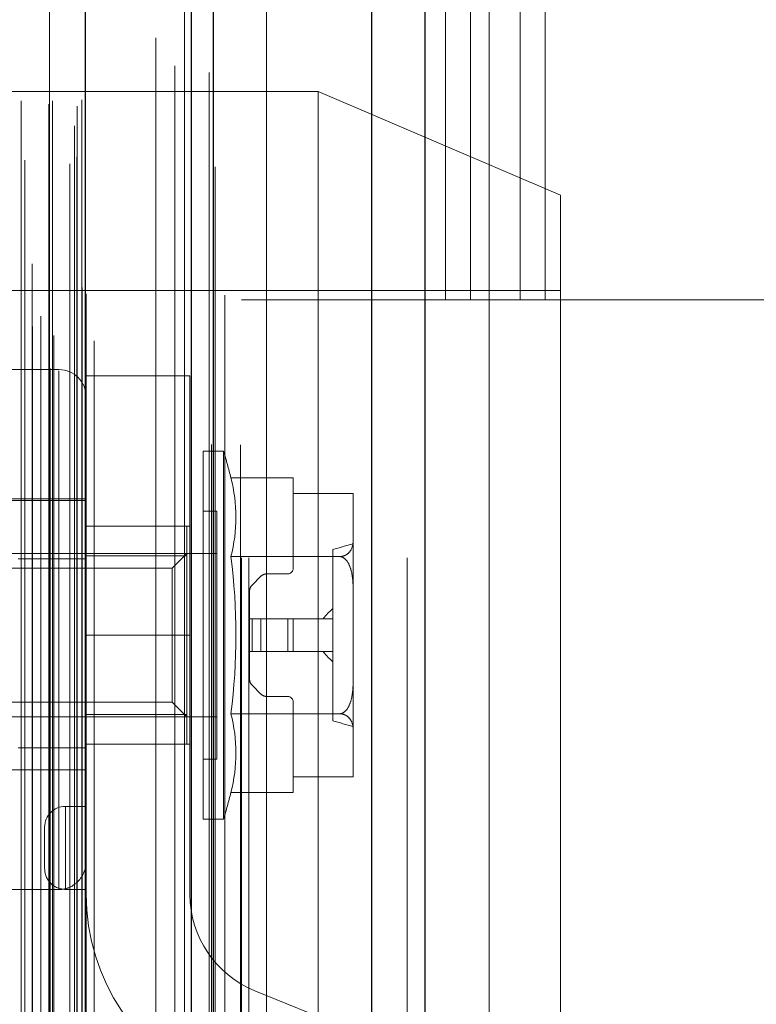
# Model space of a CAD drawing. Header units: inches. Extents: x 0.2 to 10.8, y 0.2 to 8.2.
# Tile 135 of 171: x 6.0397 to 6.093, y 3.109 to 3.1802. Entities that reach past the tile are written whole.
import ezdxf

# ---------------------------------------------------------------- set-up
doc = ezdxf.new("R2010")
doc.units = ezdxf.units.IN
doc.header["$MEASUREMENT"] = 0
doc.linetypes.add('HIDDEN', pattern=[0.07500000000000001, 0.05, -0.025])
doc.layers.add('DIMENSIONS', color=140, linetype='Continuous')
doc.layers.add('SLD-0', color=179, linetype='Continuous')
doc.styles.add('SLDTEXTSTYLE0', font='TXT', dxfattribs={"width": 0.7})
doc.dimstyles.new('SLDDIMSTYLE0', dxfattribs={"dimtxt": 0.0849609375, "dimasz": 0.13, "dimexe": 0, "dimexo": 0.0625, "dimgap": 0.021240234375, "dimtad": 0, "dimtih": 1, "dimtoh": 1, "dimlfac": 20, "dimrnd": 1e-09, "dimzin": 12, "dimdsep": 46, "dimtxsty": 'SLDTEXTSTYLE0', "dimsah": 1, "dimcen": 0.09, "dimadec": 0, "dimazin": 3, "dimtfac": 1, "dimtofl": 0, "dimtmove": 0, "dimatfit": 3, "dimfxl": 0, "dimfrac": 2, "dimtolj": 1, "dimtzin": 12, "dimarcsym": 0})

# ---------------------------------------------------------------- blocks, each defined once
blk = doc.blocks.new('_D_21')
at = {"layer": 'DIMENSIONS'}
for p, q in [((6.020524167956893, 5.284170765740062), (5.573377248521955, 5.284170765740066)), ((5.698377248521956, 5.284170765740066), (5.698377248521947, 4.292100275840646)), ((5.50146366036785, 4.138049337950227), (5.472933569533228, 4.138049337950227)), ((5.472933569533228, 4.138049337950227), (5.472933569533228, 4.003018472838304)), ((5.895290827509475, 4.138049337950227), (5.923820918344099, 4.138049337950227)), ((5.923820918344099, 4.138049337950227), (5.923820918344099, 4.003018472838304)), ((5.472933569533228, 4.003018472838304), (5.50146366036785, 4.003018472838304)), ((5.923820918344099, 4.003018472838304), (5.895290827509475, 4.003018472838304)), ((5.698377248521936, 3.159970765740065), (5.698377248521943, 3.983998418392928)), ((6.020524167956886, 3.159970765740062), (5.573377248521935, 3.159970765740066))]:
    blk.add_line(p, q, dxfattribs=at)
for points in [[(5.698377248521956, 5.284170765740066), (5.678377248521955, 5.154170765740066), (5.718377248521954, 5.154170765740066)], [(5.698377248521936, 3.159970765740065), (5.718377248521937, 3.289970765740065), (5.678377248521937, 3.289970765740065)]]:
    blk.add_solid(points, dxfattribs=at)
at = {"layer": 'DIMENSIONS', "char_height": 0.08333333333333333, "attachment_point": 1, "style": 'SLDTEXTSTYLE0'}
for s, insert in [('42.48', (5.536803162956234, 4.264491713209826)), ('1079.1', (5.50146366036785, 4.110440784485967))]:
    blk.add_mtext(s, dxfattribs=dict(at, insert=insert))
blk = doc.blocks.new('_D_22')
at = {"layer": 'DIMENSIONS'}
for p, q in [((6.002174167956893, 5.353320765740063), (5.107872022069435, 5.353320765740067)), ((5.232872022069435, 5.353320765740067), (5.232872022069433, 4.697071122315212)), ((5.035958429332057, 4.566939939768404), (5.007428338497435, 4.566939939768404)), ((5.007428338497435, 4.566939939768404), (5.007428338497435, 4.43190907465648)), ((5.429785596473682, 4.566939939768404), (5.458315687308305, 4.566939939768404)), ((5.458315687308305, 4.566939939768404), (5.458315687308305, 4.43190907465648)), ((5.007428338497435, 4.43190907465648), (5.035958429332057, 4.43190907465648)), ((5.458315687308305, 4.43190907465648), (5.429785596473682, 4.43190907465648)), ((5.232872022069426, 3.090770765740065), (5.23287202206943, 4.277858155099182)), ((6.002174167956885, 3.090770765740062), (5.107872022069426, 3.090770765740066))]:
    blk.add_line(p, q, dxfattribs=at)
for points in [[(5.232872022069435, 5.353320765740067), (5.212872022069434, 5.223320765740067), (5.252872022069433, 5.223320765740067)], [(5.232872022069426, 3.090770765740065), (5.252872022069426, 3.220770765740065), (5.212872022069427, 3.220770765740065)]]:
    blk.add_solid(points, dxfattribs=at)
at = {"layer": 'DIMENSIONS', "char_height": 0.08333333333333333, "attachment_point": 1, "style": 'SLDTEXTSTYLE0'}
for s, insert in [('45.25', (5.071297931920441, 4.693382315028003)), ('1149.4', (5.035958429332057, 4.539331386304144)), ('OPENING', (4.970834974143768, 4.385280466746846))]:
    blk.add_mtext(s, dxfattribs=dict(at, insert=insert))

msp = doc.modelspace()

# ---------------------------------------------------------------- linework, layer by layer
at = {"layer": 'SLD-0', "linetype": 'Continuous', "lineweight": 25}
for p, q in [((6.069019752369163, 5.408818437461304), (6.069019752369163, 3.04132076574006)), ((6.065201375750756, 3.04132076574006), (6.065201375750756, 5.408110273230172)), ((6.052174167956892, 3.04132076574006), (6.052174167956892, 5.402570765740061)), ((6.053755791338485, 3.04132076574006), (6.053755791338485, 5.402726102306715)), ((6.044492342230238, 3.056991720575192), (6.044492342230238, 5.387156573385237))]:
    msp.add_line(p, q, dxfattribs=at)
at = {"layer": 'SLD-0', "linetype": 'HIDDEN', "lineweight": 18}
for p, q in [((6.069019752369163, 5.408818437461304), (6.069019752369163, 3.04132076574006)), ((6.069019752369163, 3.041320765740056), (6.069019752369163, 5.408818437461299)), ((6.069019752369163, 3.041320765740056), (6.069019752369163, 5.408818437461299)), ((6.065201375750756, 3.041320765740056), (6.065201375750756, 5.408110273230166)), ((6.067746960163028, 3.04132076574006), (6.067746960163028, 5.408110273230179)), ((6.067746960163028, 3.041320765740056), (6.067746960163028, 5.408110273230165)), ((6.053755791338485, 3.041320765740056), (6.053755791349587, 5.402726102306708)), ((6.055774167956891, 3.04132076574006), (6.055774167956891, 5.402570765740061)), ((6.056301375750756, 3.04132076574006), (6.056301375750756, 5.402726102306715)), ((6.056301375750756, 3.041320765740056), (6.056301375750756, 5.402726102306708)), ((6.053603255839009, 3.049509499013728), (6.053603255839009, 5.394638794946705)), ((6.041957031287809, 3.054991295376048), (6.041957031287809, 5.389156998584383)), ((6.041957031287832, 3.054991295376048), (6.041957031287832, 5.389156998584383)), ((6.041906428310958, 5.386700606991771), (6.041906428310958, 3.05744768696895)), ((6.04221220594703, 3.057393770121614), (6.04221220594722, 5.386754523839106)), ((6.045117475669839, 3.056991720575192), (6.045117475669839, 5.387156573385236)), ((6.040674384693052, 3.058032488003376), (6.040674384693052, 5.386115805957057)), ((6.041269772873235, 3.058785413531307), (6.041269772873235, 5.385363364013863)), ((6.051650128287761, 5.385658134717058), (6.051650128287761, 3.058489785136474)), ((6.044537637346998, 3.060282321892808), (6.044537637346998, 5.383865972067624)), ((6.044553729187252, 3.060408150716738), (6.044553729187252, 5.383740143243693)), ((6.054567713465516, 3.060307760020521), (6.054567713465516, 5.383835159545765)), ((6.044266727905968, 3.060860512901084), (6.044266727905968, 5.383287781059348)), ((6.04426672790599, 3.060860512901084), (6.04426672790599, 5.383287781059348)), ((6.04065577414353, 3.062560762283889), (6.04065577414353, 5.381587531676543)), ((6.049588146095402, 5.378898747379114), (6.049588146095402, 3.065248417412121)), ((6.053865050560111, 3.069573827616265), (6.053865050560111, 5.374575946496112)), ((6.039864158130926, 5.3743459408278), (6.039864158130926, 3.069802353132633)), ((6.039864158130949, 3.069802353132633), (6.039864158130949, 5.3743459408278)), ((6.040114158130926, 3.070052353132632), (6.040114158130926, 5.374095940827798)), ((6.041864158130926, 5.374095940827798), (6.041864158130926, 3.070052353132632)), ((6.042114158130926, 3.069802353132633), (6.042114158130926, 5.3743459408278)), ((6.042114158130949, 5.3743459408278), (6.042114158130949, 3.069802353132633)), ((6.04335833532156, 3.069802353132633), (6.04335833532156, 5.3743459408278)), ((6.043358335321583, 3.069802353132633), (6.043358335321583, 5.3743459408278)), ((6.043864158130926, 3.070302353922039), (6.043864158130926, 5.373845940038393)), ((6.043864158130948, 3.070302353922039), (6.043864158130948, 5.373845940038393)), ((6.043717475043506, 5.372549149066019), (6.043717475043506, 3.071599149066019)), ((6.043906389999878, 3.073950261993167), (6.043906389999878, 5.370198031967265)), ((6.043906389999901, 3.073950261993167), (6.043906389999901, 5.370198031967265)), ((6.04423471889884, 3.074414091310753), (6.04423471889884, 5.369734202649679)), ((6.044234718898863, 3.074414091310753), (6.044234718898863, 5.369734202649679)), ((6.053430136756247, 3.076401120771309), (6.053430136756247, 5.367726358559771)), ((6.050949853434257, 3.076868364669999), (6.050949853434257, 5.367279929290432)), ((6.057574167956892, 3.090770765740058), (6.057574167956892, 5.35332076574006)), ((6.057574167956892, 3.090770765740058), (6.057574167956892, 5.35332076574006)), ((6.057574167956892, 3.090770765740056), (6.057574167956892, 5.353320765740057)), ((6.057574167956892, 3.090770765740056), (6.057574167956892, 5.353320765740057)), ((6.070524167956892, 3.159970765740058), (6.070524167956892, 3.491070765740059)), ((6.070524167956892, 3.159970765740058), (6.070524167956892, 3.491070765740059)), ((6.072324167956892, 3.159970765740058), (6.072324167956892, 3.491070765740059)), ((6.075924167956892, 3.159970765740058), (6.075924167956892, 3.491070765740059)), ((6.077724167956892, 3.159970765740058), (6.077724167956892, 3.491070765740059)), ((6.077724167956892, 3.159970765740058), (6.077724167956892, 3.491070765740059)), ((6.073674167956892, 3.09077076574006), (6.073674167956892, 3.28114576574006)), ((6.061317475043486, 3.175015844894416), (6.016317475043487, 3.175015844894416)), ((6.061317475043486, 3.175015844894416), (6.061317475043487, 3.132515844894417)), ((6.078817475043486, 3.167515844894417), (6.061317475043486, 3.175015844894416)), ((6.078817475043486, 3.167515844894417), (6.078817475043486, 3.132515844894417)), ((6.078817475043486, 3.160640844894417), (6.028817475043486, 3.160640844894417)), ((6.070524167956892, 3.159970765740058), (6.055774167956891, 3.159970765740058)), ((6.072324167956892, 3.159970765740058), (6.070524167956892, 3.159970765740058)), ((6.077724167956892, 3.159970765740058), (6.072324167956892, 3.159970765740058)), ((6.110499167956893, 3.159970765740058), (6.077724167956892, 3.159970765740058)), ((6.04258204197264, 3.154918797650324), (6.034708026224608, 3.154918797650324)), ((6.042582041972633, 3.117341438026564), (6.042582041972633, 3.15482840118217)), ((6.04258204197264, 3.117341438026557), (6.04258204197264, 3.154828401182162)), ((6.04258204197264, 3.117341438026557), (6.04258204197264, 3.154828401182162)), ((6.044550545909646, 3.135726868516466), (6.044550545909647, 3.154476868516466)), ((6.052050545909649, 3.154476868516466), (6.044550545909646, 3.154476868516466)), ((6.052050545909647, 3.135726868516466), (6.052050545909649, 3.154476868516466)), ((6.053015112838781, 3.122438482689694), (6.053015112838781, 3.149013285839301)), ((6.054480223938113, 3.149013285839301), (6.053015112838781, 3.149013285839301)), ((6.054480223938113, 3.122438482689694), (6.054480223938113, 3.149013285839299)), ((6.055013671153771, 3.14709104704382), (6.059511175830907, 3.14709104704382)), ((6.059511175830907, 3.145954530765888), (6.059511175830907, 3.14709104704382)), ((6.044550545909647, 3.145568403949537), (6.035495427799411, 3.145568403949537)), ((6.063841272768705, 3.145954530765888), (6.059511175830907, 3.145954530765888)), ((6.059511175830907, 3.140548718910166), (6.059511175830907, 3.145954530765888)), ((6.063841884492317, 3.145900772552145), (6.063841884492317, 3.145919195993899)), ((6.063841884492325, 3.145900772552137), (6.063841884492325, 3.145919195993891)), ((6.063841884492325, 3.145900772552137), (6.063841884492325, 3.145919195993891)), ((6.063841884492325, 3.142598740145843), (6.063841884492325, 3.145900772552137)), ((6.044550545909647, 3.145469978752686), (6.03018046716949, 3.145469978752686)), ((6.053999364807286, 3.144682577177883), (6.053015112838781, 3.144682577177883)), ((6.053999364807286, 3.126769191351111), (6.053999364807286, 3.144682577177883)), ((6.044550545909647, 3.143601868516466), (6.052050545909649, 3.143601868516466)), ((6.051834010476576, 3.143599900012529), (6.044550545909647, 3.143599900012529)), ((6.051834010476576, 3.141465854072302), (6.051834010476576, 3.143599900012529)), ((6.063841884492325, 3.139027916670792), (6.063841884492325, 3.142598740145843)), ((6.053999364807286, 3.141631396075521), (6.034537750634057, 3.141631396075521)), ((6.051834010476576, 3.141465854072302), (6.044550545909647, 3.141465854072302)), ((6.051834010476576, 3.141631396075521), (6.050768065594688, 3.140565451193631)), ((6.051834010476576, 3.129985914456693), (6.051834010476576, 3.141465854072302)), ((6.055013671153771, 3.141408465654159), (6.062895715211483, 3.141408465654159)), ((6.062365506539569, 3.129535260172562), (6.062365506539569, 3.141916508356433)), ((6.050768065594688, 3.140565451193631), (6.022308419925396, 3.140565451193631)), ((6.044550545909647, 3.141237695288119), (6.039629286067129, 3.141237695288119)), ((6.050768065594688, 3.135725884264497), (6.050768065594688, 3.140565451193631)), ((6.056534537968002, 3.139343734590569), (6.057172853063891, 3.139982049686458)), ((6.057590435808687, 3.140155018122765), (6.059117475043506, 3.140155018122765)), ((6.056361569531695, 3.136906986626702), (6.056361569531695, 3.138926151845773)), ((6.063841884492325, 3.132423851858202), (6.063841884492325, 3.139027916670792)), ((6.056361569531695, 3.136906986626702), (6.056361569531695, 3.134544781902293)), ((6.056534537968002, 3.136906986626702), (6.056361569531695, 3.136906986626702)), ((6.056534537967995, 3.13690698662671), (6.056534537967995, 3.134544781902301)), ((6.056534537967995, 3.13690698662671), (6.056534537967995, 3.134544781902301)), ((6.056534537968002, 3.136906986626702), (6.056534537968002, 3.134544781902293)), ((6.056534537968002, 3.136906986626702), (6.056534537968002, 3.134544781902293)), ((6.057172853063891, 3.136906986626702), (6.056534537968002, 3.136906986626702)), ((6.056534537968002, 3.136906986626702), (6.056534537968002, 3.134544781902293)), ((6.056534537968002, 3.136906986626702), (6.056534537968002, 3.134544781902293)), ((6.057172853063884, 3.13690698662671), (6.057172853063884, 3.134544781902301)), ((6.057172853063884, 3.13690698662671), (6.057172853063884, 3.134544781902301)), ((6.057172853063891, 3.136906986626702), (6.057172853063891, 3.134544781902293)), ((6.057172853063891, 3.136906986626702), (6.057172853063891, 3.134544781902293)), ((6.057590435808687, 3.136906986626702), (6.057172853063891, 3.136906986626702)), ((6.057172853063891, 3.136906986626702), (6.057172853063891, 3.134544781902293)), ((6.057172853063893, 3.136906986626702), (6.057172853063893, 3.134544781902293)), ((6.057590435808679, 3.13690698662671), (6.057590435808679, 3.134544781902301)), ((6.057590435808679, 3.13690698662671), (6.057590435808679, 3.134544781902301)), ((6.057590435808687, 3.136906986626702), (6.057590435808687, 3.134544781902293)), ((6.057590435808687, 3.136906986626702), (6.057590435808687, 3.134544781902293)), ((6.059117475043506, 3.136906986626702), (6.057590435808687, 3.136906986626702)), ((6.057590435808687, 3.136906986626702), (6.057590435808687, 3.134544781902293)), ((6.057590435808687, 3.136906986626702), (6.057590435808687, 3.134544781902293)), ((6.059117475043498, 3.13690698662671), (6.059117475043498, 3.134544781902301)), ((6.059117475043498, 3.13690698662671), (6.059117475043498, 3.134544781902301)), ((6.059117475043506, 3.136906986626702), (6.059117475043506, 3.134544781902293)), ((6.059117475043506, 3.136906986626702), (6.059117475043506, 3.134544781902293)), ((6.059117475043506, 3.136906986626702), (6.059117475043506, 3.134544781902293)), ((6.059511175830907, 3.136906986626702), (6.059117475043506, 3.136906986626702)), ((6.059117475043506, 3.136906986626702), (6.059117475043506, 3.134544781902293)), ((6.062365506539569, 3.136906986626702), (6.059511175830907, 3.136906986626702)), ((6.059511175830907, 3.136906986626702), (6.059511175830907, 3.134544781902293)), ((6.044550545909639, 3.135726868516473), (6.052050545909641, 3.135726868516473)), ((6.044550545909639, 3.135726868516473), (6.052050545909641, 3.135726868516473)), ((6.044550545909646, 3.135726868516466), (6.052050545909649, 3.135726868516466)), ((6.044550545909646, 3.135726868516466), (6.052050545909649, 3.135726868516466)), ((6.044550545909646, 3.135726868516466), (6.044550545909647, 3.116976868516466)), ((6.044550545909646, 3.135726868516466), (6.052050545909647, 3.135726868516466)), ((6.044550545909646, 3.135726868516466), (6.052050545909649, 3.135726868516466)), ((6.050768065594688, 3.130886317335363), (6.050768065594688, 3.135725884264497)), ((6.052050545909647, 3.116976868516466), (6.052050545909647, 3.135726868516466)), ((6.056534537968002, 3.134544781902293), (6.056361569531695, 3.134544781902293)), ((6.056361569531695, 3.132525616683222), (6.056361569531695, 3.134544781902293)), ((6.057172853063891, 3.134544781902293), (6.056534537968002, 3.134544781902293)), ((6.057590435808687, 3.134544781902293), (6.057172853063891, 3.134544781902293)), ((6.059117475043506, 3.134544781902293), (6.057590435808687, 3.134544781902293)), ((6.059511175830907, 3.134544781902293), (6.059117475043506, 3.134544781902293)), ((6.062365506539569, 3.134544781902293), (6.059511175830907, 3.134544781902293)), ((6.057172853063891, 3.131469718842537), (6.056534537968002, 3.132108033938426)), ((6.061317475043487, 3.132515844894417), (6.061317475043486, 3.090015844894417)), ((6.063841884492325, 3.128853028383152), (6.063841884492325, 3.132423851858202)), ((6.078817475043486, 3.132515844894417), (6.078817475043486, 3.097515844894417)), ((6.059117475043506, 3.131296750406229), (6.057590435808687, 3.131296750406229)), ((6.022308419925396, 3.130886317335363), (6.050768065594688, 3.130886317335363)), ((6.050768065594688, 3.130886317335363), (6.051834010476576, 3.129820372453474)), ((6.059511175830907, 3.125497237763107), (6.059511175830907, 3.130903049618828)), ((6.051834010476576, 3.129985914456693), (6.044550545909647, 3.129985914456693)), ((6.051834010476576, 3.127851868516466), (6.051834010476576, 3.129985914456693)), ((6.055013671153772, 3.130043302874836), (6.062895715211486, 3.130043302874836)), ((6.034537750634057, 3.129820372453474), (6.053999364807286, 3.129820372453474)), ((6.063841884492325, 3.125550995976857), (6.063841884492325, 3.128853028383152)), ((6.044550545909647, 3.127851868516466), (6.052050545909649, 3.127851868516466)), ((6.044550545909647, 3.127571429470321), (6.039629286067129, 3.127571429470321)), ((6.053015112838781, 3.126769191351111), (6.053999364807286, 3.126769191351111)), ((6.03018046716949, 3.125981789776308), (6.044550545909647, 3.125981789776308)), ((6.059511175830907, 3.125497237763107), (6.063841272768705, 3.125497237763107)), ((6.059511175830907, 3.124360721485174), (6.059511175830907, 3.125497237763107)), ((6.063841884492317, 3.125532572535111), (6.063841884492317, 3.125550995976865)), ((6.063841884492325, 3.125532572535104), (6.063841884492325, 3.125550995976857)), ((6.063841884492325, 3.125532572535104), (6.063841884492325, 3.125550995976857)), ((6.055013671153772, 3.124360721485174), (6.059511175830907, 3.124360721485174)), ((6.043050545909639, 3.123351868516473), (6.043050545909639, 3.117351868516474)), ((6.043050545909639, 3.117351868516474), (6.043050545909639, 3.123351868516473)), ((6.043050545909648, 3.123351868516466), (6.043050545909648, 3.117351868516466)), ((6.043050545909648, 3.117351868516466), (6.043050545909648, 3.123351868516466)), ((6.043050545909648, 3.123351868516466), (6.043050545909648, 3.117351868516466)), ((6.043050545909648, 3.123351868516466), (6.044550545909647, 3.123351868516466)), ((6.043050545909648, 3.117351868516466), (6.043050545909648, 3.123351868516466)), ((6.053015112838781, 3.122438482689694), (6.054480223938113, 3.122438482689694)), ((6.041550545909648, 3.121851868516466), (6.041550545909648, 3.118851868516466)), ((6.04258204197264, 3.117341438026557), (6.03766078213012, 3.117341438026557)), ((6.043050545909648, 3.117351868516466), (6.044550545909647, 3.117351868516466)), ((6.070174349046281, 3.104590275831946), (6.056738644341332, 3.110023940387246))]:
    msp.add_line(p, q, dxfattribs=at)
at = {"layer": 'SLD-0', "linetype": 'HIDDEN', "lineweight": 18, "flags": 128}
for points in [[(6.055707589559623, 3.049473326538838), (6.055707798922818, 4.198362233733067), (6.055707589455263, 5.394672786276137)], [(6.055707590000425, 3.049464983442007), (6.055707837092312, 4.212786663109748), (6.055707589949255, 5.394673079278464)], [(6.054567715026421, 3.060300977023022), (6.054567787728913, 4.246418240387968), (6.054567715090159, 5.383848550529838)], [(6.053865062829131, 3.069574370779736), (6.053865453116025, 4.174640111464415), (6.053865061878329, 5.374574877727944)], [(6.049595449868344, 5.373551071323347), (6.049595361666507, 4.231337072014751), (6.049595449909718, 3.070591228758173)], [(6.0495954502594, 5.373553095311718), (6.049595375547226, 4.245784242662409), (6.049595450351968, 3.070596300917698)]]:
    msp.add_lwpolyline(points, dxfattribs=at)
at = {"layer": 'SLD-0', "linetype": 'HIDDEN', "lineweight": 18}
for centre, radius, start, end in [((6.04258204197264, 3.152950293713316), 0.001968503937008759, 0, 90), ((6.010330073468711, 3.135725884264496), 0.04610629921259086, 14.27044514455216, 16.74966025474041), ((6.043955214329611, 3.14424975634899), 0.01141763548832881, 345.5904657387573, 14.40953426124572), ((6.061516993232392, 3.145901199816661), 0.002324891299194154, 359.98947028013, 1.31442977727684), ((6.062821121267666, 3.145919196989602), 0.001020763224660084, 359.9999441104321, 1.983692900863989), ((6.061516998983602, 3.145901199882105), 0.002324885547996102, 359.9894686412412, 1.314431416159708), ((6.34717877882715, 2.12400484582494), 1.057006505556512, 105.5486178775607, 105.6317027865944), ((6.01033007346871, 3.135725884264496), 0.04504348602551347, 352.7523851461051, 7.247614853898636), ((6.059117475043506, 3.140548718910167), 0.0003937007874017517, 270.0000000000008, 359.9999999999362), ((6.057590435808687, 3.139564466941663), 0.0005905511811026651, 90, 135.0000000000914), ((6.056952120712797, 3.138926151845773), 0.0005905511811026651, 134.9999999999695, 180), ((6.056952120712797, 3.132525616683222), 0.0005905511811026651, 180, 225.0000000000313), ((6.057590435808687, 3.131887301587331), 0.0005905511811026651, 224.9999999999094, 270.0000000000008), ((6.059117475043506, 3.130903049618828), 0.0003937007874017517, 6.462887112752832e-11, 90), ((6.043955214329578, 3.127202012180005), 0.0114176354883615, 345.5904657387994, 14.40953426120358), ((6.347179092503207, 4.147448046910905), 1.057007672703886, 254.3682972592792, 254.4513820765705), ((6.061516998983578, 3.12555056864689), 0.002324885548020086, 358.6855685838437, 0.01053135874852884), ((6.06151699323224, 3.125550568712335), 0.00232489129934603, 358.685570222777, 0.01052971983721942), ((6.06282112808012, 3.125532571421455), 0.001020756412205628, 358.0163004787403, 6.250989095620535e-05), ((6.010330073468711, 3.135725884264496), 0.04610629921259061, 343.2503397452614, 345.7295548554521), ((6.043050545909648, 3.121851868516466), 0.001500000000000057, 90, 180), ((6.043050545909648, 3.118851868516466), 0.001500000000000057, 180, 270.0000000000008), ((6.059550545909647, 3.116976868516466), 0.01500000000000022, 180, 247.980618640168), ((6.059550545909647, 3.116976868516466), 0.007500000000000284, 180, 247.980618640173)]:
    msp.add_arc(centre, radius, start, end, dxfattribs=at)
for points, knots in [([(6.062895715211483, 3.141408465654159), (6.063012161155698, 3.141412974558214), (6.063120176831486, 3.141438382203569), (6.063301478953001, 3.141509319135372), (6.063376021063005, 3.141554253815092), (6.06356345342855, 3.141698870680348), (6.063642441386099, 3.14180764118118), (6.06381480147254, 3.142140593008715), (6.063841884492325, 3.14236974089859), (6.063841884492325, 3.142598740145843)], [0, 0, 0, 0, 0.1249999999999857, 0.1249999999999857, 0.2499999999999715, 0.2499999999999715, 0.5000000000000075, 0.5000000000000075, 1, 1, 1, 1]), ([(6.063841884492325, 3.139027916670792), (6.063841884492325, 3.139486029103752), (6.063814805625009, 3.139944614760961), (6.06364216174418, 3.14061098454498), (6.063562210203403, 3.140829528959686), (6.063376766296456, 3.141115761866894), (6.063301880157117, 3.141206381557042), (6.063120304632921, 3.141348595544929), (6.063012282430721, 3.141399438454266), (6.062895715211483, 3.141408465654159)], [0, 0, 0, 0, 0.5000000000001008, 0.5000000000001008, 0.7500000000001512, 0.7500000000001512, 0.8750000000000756, 0.8750000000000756, 1, 1, 1, 1]), ([(6.062895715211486, 3.130043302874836), (6.063012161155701, 3.130052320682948), (6.063120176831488, 3.130103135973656), (6.063301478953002, 3.130245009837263), (6.063376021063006, 3.130334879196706), (6.063563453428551, 3.130624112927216), (6.063642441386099, 3.130841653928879), (6.06381480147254, 3.131507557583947), (6.063841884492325, 3.131965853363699), (6.063841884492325, 3.132423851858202)], [0, 0, 0, 0, 0.1249999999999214, 0.1249999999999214, 0.2499999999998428, 0.2499999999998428, 0.4999999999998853, 0.4999999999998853, 1, 1, 1, 1]), ([(6.063841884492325, 3.128853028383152), (6.063841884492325, 3.129082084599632), (6.063814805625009, 3.129311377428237), (6.06364216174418, 3.129644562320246), (6.063562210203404, 3.129753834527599), (6.063376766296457, 3.129896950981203), (6.063301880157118, 3.129942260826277), (6.063120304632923, 3.13001336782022), (6.063012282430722, 3.130038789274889), (6.062895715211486, 3.130043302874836)], [0, 0, 0, 0, 0.5000000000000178, 0.5000000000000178, 0.7500000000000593, 0.7500000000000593, 0.8750000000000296, 0.8750000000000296, 1, 1, 1, 1]), ([(6.04258204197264, 3.117341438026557), (6.04284863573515, 3.117341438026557), (6.043110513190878, 3.117398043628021), (6.043592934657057, 3.117612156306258), (6.043812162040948, 3.117770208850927), (6.044170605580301, 3.118155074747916), (6.044312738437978, 3.118384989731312), (6.044501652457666, 3.118876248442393), (6.044550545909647, 3.11914092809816), (6.044550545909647, 3.119407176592)], [0, 0, 0, 0, 0.25, 0.25, 0.5, 0.5, 0.75, 0.75, 1, 1, 1, 1])]:
    msp.add_open_spline(points, degree=3, knots=knots, dxfattribs=at)
for points in [[(6.062365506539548, 3.137643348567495), (6.062116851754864, 3.137412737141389), (6.061877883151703, 3.137172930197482), (6.061666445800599, 3.136906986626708)], [(6.061666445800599, 3.134544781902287), (6.061877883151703, 3.134278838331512), (6.062116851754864, 3.134039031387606), (6.062365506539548, 3.1338084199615)]]:
    msp.add_open_spline(points, degree=3, dxfattribs=at)

# ---------------------------------------------------------------- dimensions: what is measured, and where the dimension line sits
at = {"layer": 'DIMENSIONS'}
dim = msp.add_linear_dim(base=(5.232872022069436, 5.353320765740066), p1=(6.052174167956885, 3.090770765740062), p2=(6.052174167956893, 5.353320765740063), angle=90.0000000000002, text='<>\\POPENING', dimstyle='SLDDIMSTYLE0', dxfattribs=at)
dim.commit()
dim.dimension.update_dxf_attribs({"geometry": '_D_22', "text_midpoint": (5.232872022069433, 4.487464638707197), "dimtype": 160})
dim = msp.add_linear_dim(base=(5.698377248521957, 5.284170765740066), p1=(6.070524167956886, 3.159970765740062), p2=(6.070524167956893, 5.284170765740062), angle=90.0000000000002, dimstyle='SLDDIMSTYLE0', dxfattribs=at)
dim.commit()
dim.dimension.update_dxf_attribs({"geometry": '_D_21', "text_midpoint": (5.698377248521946, 4.138049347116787), "dimtype": 160})

doc.saveas('drawing.dxf')
